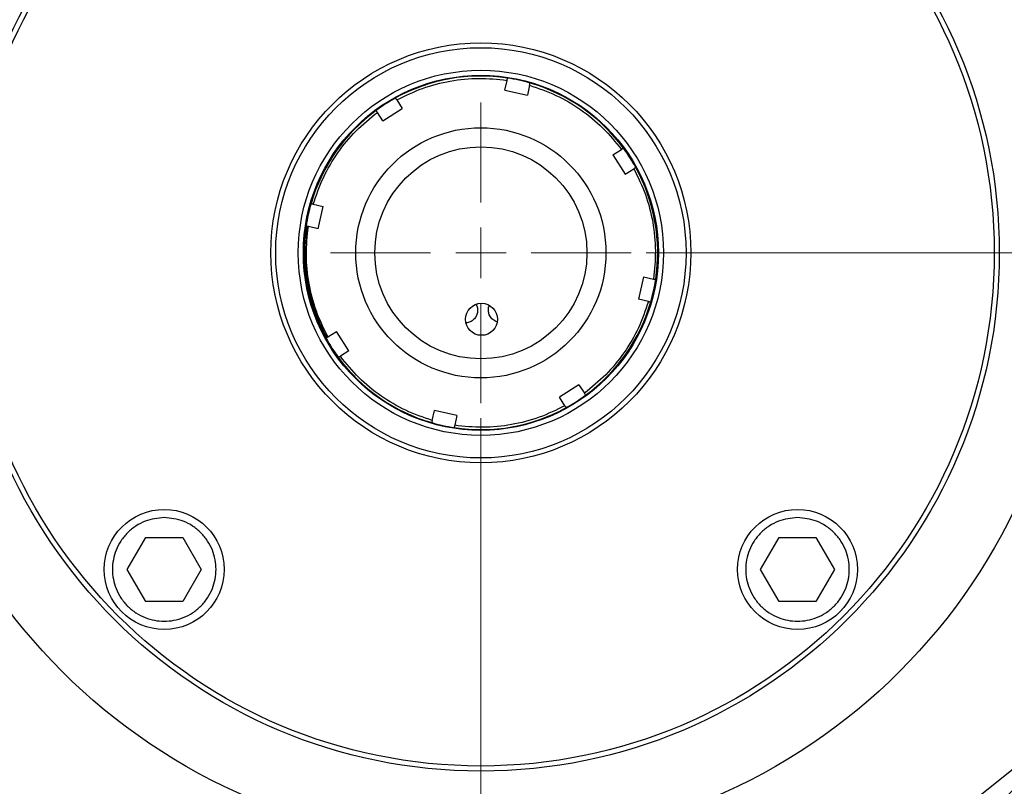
# Model space of a CAD drawing. Header units: inches. Extents: x 0.6 to 16.3, y 0.2 to 11.5.
# Tile 32 of 34: x 11.5 to 14.1, y 5.9 to 7.9. Entities that reach past the tile are written whole.
import ezdxf

# ---------------------------------------------------------------- set-up
doc = ezdxf.new("R2010")
doc.units = ezdxf.units.IN
doc.header["$MEASUREMENT"] = 0
doc.styles.add('SLDTEXTSTYLE0', font='TXT', dxfattribs={"width": 0.75})
doc.dimstyles.new('SLDDIMSTYLE0', dxfattribs={"dimtxt": 0.137795, "dimasz": 0.14, "dimexe": 0, "dimexo": 0.0625, "dimgap": 0.034449, "dimtad": 0, "dimtih": 1, "dimtoh": 1, "dimdec": 1, "dimlfac": 1.5, "dimrnd": 1e-09, "dimzin": 12, "dimdsep": 46, "dimtxsty": 'SLDTEXTSTYLE0', "dimblk1": 'CLOSED', "dimblk2": 'CLOSED', "dimsah": 1, "dimcen": 0.09, "dimadec": 0, "dimazin": 3, "dimtfac": 1, "dimtdec": 1, "dimtofl": 0, "dimtmove": 0, "dimatfit": 3, "dimldrblk": 'CLOSED', "dimfxl": 0, "dimfrac": 2, "dimtolj": 1, "dimtzin": 12, "dimarcsym": 0})
doc.dimstyles.new('SLDDIMSTYLE1', dxfattribs={"dimtxt": 0.137795, "dimasz": 0.14, "dimexe": 0, "dimexo": 0.0625, "dimgap": 0.034449, "dimtad": 0, "dimdec": 1, "dimlfac": 1.5, "dimrnd": 1e-09, "dimzin": 12, "dimdsep": 46, "dimtxsty": 'SLDTEXTSTYLE0', "dimblk1": 'CLOSED', "dimblk2": 'CLOSED', "dimsah": 1, "dimcen": 0.09, "dimadec": 0, "dimazin": 3, "dimtfac": 1, "dimtdec": 1, "dimtofl": 0, "dimtmove": 0, "dimatfit": 3, "dimldrblk": 'CLOSED', "dimfxl": 0, "dimfrac": 2, "dimtolj": 1, "dimtzin": 12, "dimarcsym": 0})
doc.dimstyles.new('SLDDIMSTYLE2', dxfattribs={"dimtxt": 0.137795, "dimasz": 0.14, "dimexe": 0, "dimexo": 0.0625, "dimgap": 0.034449, "dimtad": 0, "dimdec": 1, "dimlfac": 1.5, "dimrnd": 1e-09, "dimzin": 12, "dimdsep": 46, "dimtxsty": 'SLDTEXTSTYLE0', "dimblk1": 'CLOSED', "dimblk2": 'CLOSED', "dimsah": 1, "dimcen": 0.09, "dimadec": 0, "dimazin": 3, "dimtfac": 1, "dimtdec": 1, "dimtmove": 0, "dimatfit": 0, "dimldrblk": 'CLOSED', "dimfxl": 0, "dimfrac": 2, "dimtolj": 1, "dimtzin": 12, "dimarcsym": 0})

# ---------------------------------------------------------------- blocks, each defined once
blk = doc.blocks.new('_Closed')
at = {"color": 0, "linetype": 'ByBlock', "lineweight": -2}
for p, q in [((-1, 0.166667), (0, 0)), ((-1, 0.166667), (-1, -0.166667)), ((0, 0), (-1, -0.166667)), ((0, 0), (-1, 0))]:
    blk.add_line(p, q, dxfattribs=at)
blk = doc.blocks.new('_D')
at = {"color": 7, "linetype": 'Continuous', "lineweight": 0}
for p, q in [((13.3177, 9.3699), (15.8016, 9.3699)), ((15.7622, 9.3699), (15.7622, 8.6283)), ((15.6095, 8.6003), (15.5675, 8.6003)), ((15.5675, 8.6003), (15.5675, 8.3815)), ((15.915, 8.6003), (15.9569, 8.6003)), ((15.9569, 8.6003), (15.9569, 8.3815)), ((15.5675, 8.3815), (15.6095, 8.3815)), ((15.9569, 8.3815), (15.915, 8.3815)), ((15.7622, 4.5002), (15.7622, 8.1754)), ((13.9715, 4.5002), (15.8016, 4.5002))]:
    blk.add_line(p, q, dxfattribs=at)
at = {"color": 7, "linetype": 'Continuous', "lineweight": 18, "xscale": 0.14, "yscale": 0.14}
for p, rotation in [((15.7622, 9.3699), 90.0000000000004), ((15.7622, 4.5002), 270.0000000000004)]:
    blk.add_blockref('_Closed', p, dxfattribs=dict(at, rotation=rotation))
at = {"color": 7, "linetype": 'Continuous', "lineweight": 18, "char_height": 0.1378, "attachment_point": 1, "style": 'SLDTEXTSTYLE0'}
for s, insert in [('186', (15.6095, 8.5592)), ('7.3', (15.635, 8.353))]:
    blk.add_mtext(s, dxfattribs=dict(at, insert=insert))
blk = doc.blocks.new('_D_1')
at = {"color": 7, "linetype": 'Continuous', "lineweight": 0}
for p, q in [((14.7793, 7.1346), (14.7793, 3.2632)), ((11.8927, 4.7001), (11.8927, 3.2632)), ((13.5284, 3.5011), (13.4864, 3.5011)), ((13.4864, 3.5011), (13.4864, 3.2823)), ((13.8339, 3.5011), (13.8759, 3.5011)), ((13.8759, 3.5011), (13.8759, 3.2823)), ((11.8927, 3.3026), (13.3656, 3.3026)), ((14.7793, 3.3026), (13.9967, 3.3026)), ((13.4864, 3.2823), (13.5284, 3.2823)), ((13.8759, 3.2823), (13.8339, 3.2823))]:
    blk.add_line(p, q, dxfattribs=at)
at = {"color": 7, "linetype": 'Continuous', "lineweight": 18, "xscale": 0.14, "yscale": 0.14, "rotation": 180.0000000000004}
blk.add_blockref('_Closed', (11.8927, 3.3026), dxfattribs=at)
at = {"color": 7, "linetype": 'Continuous', "lineweight": 18, "xscale": 0.14, "yscale": 0.14}
blk.add_blockref('_Closed', (14.7793, 3.3026), dxfattribs=at)
at = {"color": 7, "linetype": 'Continuous', "lineweight": 18, "char_height": 0.1378, "attachment_point": 1, "style": 'SLDTEXTSTYLE0'}
for s, insert in [('110', (13.5284, 3.4599)), ('4.3', (13.5539, 3.2538))]:
    blk.add_mtext(s, dxfattribs=dict(at, insert=insert))
blk = doc.blocks.new('_D_2')
at = {"color": 7, "linetype": 'Continuous', "lineweight": 0}
for p, q in [((12.726, 6.8857), (12.726, 4.162)), ((11.8927, 4.7001), (11.8927, 4.162)), ((12.2268, 4.3998), (12.1849, 4.3998)), ((12.1849, 4.3998), (12.1849, 4.1811)), ((12.4305, 4.3998), (12.4725, 4.3998)), ((12.4725, 4.3998), (12.4725, 4.1811)), ((11.8927, 4.2014), (11.6427, 4.2014)), ((12.726, 4.2014), (12.976, 4.2014)), ((12.1849, 4.1811), (12.2268, 4.1811)), ((12.4725, 4.1811), (12.4305, 4.1811))]:
    blk.add_line(p, q, dxfattribs=at)
at = {"color": 7, "linetype": 'Continuous', "lineweight": 18, "xscale": 0.14, "yscale": 0.14}
blk.add_blockref('_Closed', (11.8927, 4.2014, -0.3299), dxfattribs=at)
at = {"color": 7, "linetype": 'Continuous', "lineweight": 18, "xscale": 0.14, "yscale": 0.14, "rotation": 180.0000000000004}
blk.add_blockref('_Closed', (12.726, 4.2014, -0.3299), dxfattribs=at)
at = {"color": 7, "linetype": 'Continuous', "lineweight": 18, "char_height": 0.1378, "attachment_point": 1, "style": 'SLDTEXTSTYLE0'}
for s, insert in [('32', (12.2268, 4.3587)), ('1.3', (12.2014, 4.1526))]:
    blk.add_mtext(s, dxfattribs=dict(at, insert=insert))
blk = doc.blocks.new('_D_4')
at = {"color": 7, "linetype": 'Continuous', "lineweight": 0}
for p, q in [((13.1569, 7.3166), (15.3865, 7.3166)), ((15.3471, 7.3166), (15.3471, 5.9841)), ((15.1944, 5.9561), (15.1524, 5.9561)), ((15.1524, 5.9561), (15.1524, 5.7374)), ((15.4998, 5.9561), (15.5418, 5.9561)), ((15.5418, 5.9561), (15.5418, 5.7374)), ((15.1524, 5.7374), (15.1944, 5.7374)), ((15.5418, 5.7374), (15.4998, 5.7374)), ((15.3471, 4.5002), (15.3471, 5.5312)), ((13.9715, 4.5002), (15.3865, 4.5002))]:
    blk.add_line(p, q, dxfattribs=at)
at = {"color": 7, "linetype": 'Continuous', "lineweight": 18, "xscale": 0.14, "yscale": 0.14}
for p, rotation in [((15.3471, 7.3166, -0.3299), 90.0000000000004), ((15.3471, 4.5002, -0.3299), 270.0000000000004)]:
    blk.add_blockref('_Closed', p, dxfattribs=dict(at, rotation=rotation))
at = {"color": 7, "linetype": 'Continuous', "lineweight": 18, "char_height": 0.1378, "attachment_point": 1, "style": 'SLDTEXTSTYLE0'}
for s, insert in [('107', (15.1944, 5.915)), ('4.2', (15.2198, 5.7089))]:
    blk.add_mtext(s, dxfattribs=dict(at, insert=insert))
blk = doc.blocks.new('SW_CENTERMARKSYMBOL_0')
at = {"color": 0, "linetype": 'Continuous', "lineweight": 18}
for p, q in [((0, 0.1312), (0, 0.3915)), ((0, 0), (0, 0.0656)), ((-0.1312, 0), (-0.3915, 0)), ((0, 0), (-0.0656, 0)), ((0, 0), (0, -0.0656)), ((0, 0), (0.0656, 0)), ((0.1312, 0), (0.3915, 0)), ((0, -0.1312), (0, -0.3915))]:
    blk.add_line(p, q, dxfattribs=at)

msp = doc.modelspace()

# ---------------------------------------------------------------- linework, layer by layer
at = {"color": 7, "linetype": 'Continuous', "lineweight": 25}
for p, q in [((12.7885, 7.7404), (12.7942, 7.7661)), ((12.8528, 7.7532), (12.8471, 7.7275)), ((12.7885, 7.7404), (12.8471, 7.7275)), ((12.5069, 7.715), (12.5211, 7.6928)), ((12.4705, 7.6605), (12.4564, 7.6827)), ((12.4705, 7.6605), (12.5211, 7.6928)), ((13.0699, 7.5721), (13.0921, 7.5862)), ((13.0699, 7.5721), (13.1022, 7.5215)), ((13.1022, 7.5215), (13.1244, 7.5357)), ((12.2894, 7.4434), (12.3151, 7.4377)), ((12.3022, 7.3791), (12.3151, 7.4377)), ((12.3022, 7.3791), (12.2765, 7.3848)), ((13.1498, 7.2541), (13.1369, 7.1955)), ((13.1498, 7.2541), (13.1755, 7.2484)), ((13.1626, 7.1898), (13.1369, 7.1955)), ((12.3276, 7.0975), (12.3498, 7.1117)), ((12.3821, 7.0612), (12.3498, 7.1117)), ((12.3821, 7.0612), (12.3599, 7.047)), ((12.9814, 6.9727), (12.9309, 6.9404)), ((12.9814, 6.9727), (12.9956, 6.9505)), ((12.9451, 6.9182), (12.9309, 6.9404)), ((12.5992, 6.88), (12.6049, 6.9057)), ((12.6635, 6.8928), (12.6049, 6.9057)), ((12.6635, 6.8928), (12.6578, 6.8671)), ((13.9233, 5.8206), (14.9304, 6.6266)), ((11.8048, 6.4916), (11.8529, 6.575)), ((11.8529, 6.575), (11.9492, 6.575)), ((11.9492, 6.575), (11.9973, 6.4916)), ((13.4547, 6.4916), (13.5028, 6.575)), ((13.5028, 6.575), (13.5991, 6.575)), ((13.5991, 6.575), (13.6472, 6.4916)), ((11.8529, 6.4083), (11.8048, 6.4916)), ((11.9973, 6.4916), (11.9492, 6.4083)), ((13.5028, 6.4083), (13.4547, 6.4916)), ((13.6472, 6.4916), (13.5991, 6.4083)), ((11.9492, 6.4083), (11.8529, 6.4083)), ((13.5991, 6.4083), (13.5028, 6.4083))]:
    msp.add_line(p, q, dxfattribs=at)
at = {"color": 7, "linetype": 'Continuous', "lineweight": 25, "flags": 128}
msp.add_lwpolyline([(12.2732, 7.3855), (12.2714, 7.3724), (12.268, 7.3126)], dxfattribs=at)
at = {"color": 7, "linetype": 'Continuous', "lineweight": 25}
for centre, radius in [((12.726, 7.3166), 1.5428), ((12.726, 7.3166), 1.3507), ((12.726, 7.3166), 1.3373), ((12.726, 7.3166), 0.5472), ((12.726, 7.3166), 0.5345), ((12.726, 7.3166), 0.4758), ((12.726, 7.3166), 0.4625), ((12.726, 7.3166), 0.3259), ((12.726, 7.3166), 0.2763), ((12.7275, 7.1433), 0.0417), ((11.901, 6.4916), 0.1563), ((13.551, 6.4916), 0.1563)]:
    msp.add_circle(centre, radius, dxfattribs=at)
for radius, start, end in [(0.4607, 81.324, 118.8562), (0.4607, 73.8562, 81.324), (0.4607, 36.324, 73.8562), (0.4607, 118.8562, 126.324), (0.4607, 126.324, 163.8562), (0.4607, 28.8562, 36.324), (0.4607, 351.324, 28.8562), (0.4607, 163.8562, 171.324), (0.4607, 171.324, 208.8562), (0.458, 180.5, 208.8148), (0.4607, 343.8562, 351.324), (0.4607, 306.324, 343.8562), (0.4607, 208.8562, 216.324), (0.4607, 216.324, 253.8562), (0.4607, 298.8562, 306.324), (0.4607, 261.324, 298.8562), (0.4607, 253.8562, 261.324), (2.0419, 304.4163, 325.5837)]:
    msp.add_arc((12.726, 7.3166), radius, start, end, dxfattribs=at)
at = {"color": 8, "linetype": 'Continuous', "lineweight": 25}
msp.add_arc((12.726, 7.3166), 1.9709, 217.2178, 322.2083, dxfattribs=at)
at = {"color": 7, "linetype": 'Continuous', "lineweight": 25}
for points, knots in [([(12.5069, 7.715), (12.529, 7.7259), (12.5735, 7.7477), (12.646, 7.766), (12.7204, 7.7738), (12.7697, 7.7687), (12.7942, 7.7661)], [0, 0, 0, 0, 0.248325, 0.5, 0.751675, 1, 1, 1, 1]), ([(12.7942, 7.7661), (12.7943, 7.7668), (12.7946, 7.7681), (12.795, 7.7699), (12.7953, 7.7712), (12.7955, 7.7719), (12.7955, 7.772), (12.7955, 7.772)], [0, 0, 0, 0, 0.215275, 0.430557, 0.645622, 0.860245, 1, 1, 1, 1]), ([(12.8528, 7.7532), (12.8529, 7.7539), (12.8532, 7.7552), (12.8536, 7.757), (12.8539, 7.7583), (12.8541, 7.759), (12.8541, 7.7591), (12.8541, 7.7591)], [0, 0, 0, 0, 0.215275, 0.430557, 0.645622, 0.860245, 1, 1, 1, 1]), ([(12.8528, 7.7532), (12.8761, 7.7453), (12.923, 7.7292), (12.9872, 7.6909), (13.0453, 7.6439), (13.0766, 7.6054), (13.0921, 7.5862)], [0, 0, 0, 0, 0.248325, 0.5, 0.751675, 1, 1, 1, 1]), ([(12.5069, 7.715), (12.5065, 7.7156), (12.5058, 7.7167), (12.5048, 7.7182), (12.5041, 7.7194), (12.5037, 7.72), (12.5037, 7.72), (12.5037, 7.7201)], [0, 0, 0, 0, 0.2152748, 0.4305572, 0.6456219, 0.860245, 1, 1, 1, 1]), ([(12.2894, 7.4434), (12.2973, 7.4667), (12.3134, 7.5136), (12.3517, 7.5778), (12.3987, 7.636), (12.4372, 7.6672), (12.4564, 7.6827)], [0, 0, 0, 0, 0.248325, 0.5, 0.751675, 1, 1, 1, 1]), ([(12.4564, 7.6827), (12.456, 7.6833), (12.4553, 7.6844), (12.4543, 7.6859), (12.4536, 7.6871), (12.4532, 7.6877), (12.4531, 7.6877), (12.4531, 7.6878)], [0, 0, 0, 0, 0.215275, 0.430557, 0.645622, 0.860245, 1, 1, 1, 1]), ([(13.0921, 7.5862), (13.0927, 7.5866), (13.0938, 7.5873), (13.0953, 7.5883), (13.0965, 7.589), (13.0971, 7.5894), (13.0971, 7.5895), (13.0971, 7.5895)], [0, 0, 0, 0, 0.215275, 0.430557, 0.645622, 0.860245, 1, 1, 1, 1]), ([(13.1295, 7.5389), (13.1294, 7.5389), (13.1293, 7.5388), (13.1284, 7.5383), (13.1271, 7.5374), (13.1257, 7.5365), (13.1248, 7.5359), (13.1244, 7.5357)], [0, 0, 0, 0, 0.21412, 0.428233, 0.64255, 0.8573, 1, 1, 1, 1]), ([(13.1244, 7.5357), (13.1352, 7.5136), (13.1571, 7.4691), (13.1754, 7.3966), (13.1832, 7.3222), (13.1781, 7.2729), (13.1755, 7.2484)], [0, 0, 0, 0, 0.2483252, 0.5, 0.7516748, 1, 1, 1, 1]), ([(12.2894, 7.4434), (12.2887, 7.4435), (12.2874, 7.4438), (12.2856, 7.4442), (12.2843, 7.4445), (12.2836, 7.4447), (12.2835, 7.4447), (12.2835, 7.4447)], [0, 0, 0, 0, 0.215275, 0.430557, 0.645622, 0.860245, 1, 1, 1, 1]), ([(12.2765, 7.3848), (12.2758, 7.3849), (12.2745, 7.3852), (12.2727, 7.3856), (12.2714, 7.3859), (12.2707, 7.3861), (12.2706, 7.3861), (12.2706, 7.3861)], [0, 0, 0, 0, 0.215275, 0.430557, 0.645622, 0.860245, 1, 1, 1, 1]), ([(12.3276, 7.0975), (12.3168, 7.1196), (12.2949, 7.1641), (12.2766, 7.2366), (12.2688, 7.311), (12.2739, 7.3603), (12.2765, 7.3848)], [0, 0, 0, 0, 0.248325, 0.5, 0.751675, 1, 1, 1, 1]), ([(13.1755, 7.2484), (13.1762, 7.2483), (13.1775, 7.248), (13.1793, 7.2476), (13.1806, 7.2473), (13.1813, 7.2471), (13.1814, 7.2471), (13.1814, 7.2471)], [0, 0, 0, 0, 0.215275, 0.430557, 0.645622, 0.860245, 1, 1, 1, 1]), ([(13.1626, 7.1898), (13.1547, 7.1665), (13.1386, 7.1196), (13.1003, 7.0554), (13.0533, 6.9973), (13.0148, 6.966), (12.9956, 6.9505)], [0, 0, 0, 0, 0.2483252, 0.5, 0.7516748, 1, 1, 1, 1]), ([(13.1626, 7.1898), (13.1633, 7.1897), (13.1646, 7.1894), (13.1664, 7.189), (13.1677, 7.1887), (13.1684, 7.1885), (13.1685, 7.1885), (13.1685, 7.1885)], [0, 0, 0, 0, 0.2152748, 0.4305572, 0.6456219, 0.860245, 1, 1, 1, 1]), ([(12.7132, 7.1818), (12.7134, 7.1815), (12.716, 7.1784), (12.7171, 7.1728), (12.7178, 7.1643), (12.7164, 7.1559), (12.7112, 7.1464), (12.7031, 7.1391), (12.6949, 7.1347), (12.6895, 7.1341), (12.6877, 7.134)], [0, 0, 0, 0, 0.017536, 0.188073, 0.248858, 0.41208, 0.575208, 0.741051, 0.916751, 1, 1, 1, 1]), ([(12.7682, 7.1364), (12.7642, 7.1382), (12.7565, 7.1417), (12.7488, 7.1517), (12.7459, 7.1605), (12.7453, 7.1689), (12.7457, 7.1746), (12.7477, 7.1781), (12.748, 7.1786)], [0, 0, 0, 0, 0.252435, 0.485476, 0.694268, 0.768688, 0.968525, 1, 1, 1, 1]), ([(12.3276, 7.0975), (12.327, 7.0972), (12.3259, 7.0964), (12.3244, 7.0955), (12.3232, 7.0947), (12.3226, 7.0943), (12.3226, 7.0943), (12.3225, 7.0943)], [0, 0, 0, 0, 0.2152748, 0.4305572, 0.6456219, 0.860245, 1, 1, 1, 1]), ([(12.3599, 7.047), (12.3593, 7.0466), (12.3582, 7.0459), (12.3567, 7.0449), (12.3555, 7.0442), (12.3549, 7.0438), (12.3549, 7.0437), (12.3548, 7.0437)], [0, 0, 0, 0, 0.2152748, 0.4305572, 0.6456219, 0.860245, 1, 1, 1, 1]), ([(12.5992, 6.88), (12.5759, 6.8879), (12.529, 6.904), (12.4648, 6.9423), (12.4066, 6.9893), (12.3754, 7.0278), (12.3599, 7.047)], [0, 0, 0, 0, 0.248325, 0.5, 0.751675, 1, 1, 1, 1]), ([(12.9956, 6.9505), (12.996, 6.9499), (12.9967, 6.9488), (12.9977, 6.9473), (12.9984, 6.9461), (12.9988, 6.9455), (12.9989, 6.9455), (12.9989, 6.9455)], [0, 0, 0, 0, 0.215275, 0.430557, 0.645622, 0.860245, 1, 1, 1, 1]), ([(12.9451, 6.9182), (12.923, 6.9074), (12.8785, 6.8855), (12.806, 6.8672), (12.7316, 6.8594), (12.6823, 6.8645), (12.6578, 6.8671)], [0, 0, 0, 0, 0.248325, 0.5, 0.751675, 1, 1, 1, 1]), ([(12.9451, 6.9182), (12.9454, 6.9176), (12.9462, 6.9165), (12.9471, 6.915), (12.9479, 6.9138), (12.9483, 6.9132), (12.9483, 6.9132), (12.9483, 6.9131)], [0, 0, 0, 0, 0.215275, 0.430557, 0.645622, 0.860245, 1, 1, 1, 1]), ([(12.5992, 6.88), (12.5991, 6.8793), (12.5988, 6.878), (12.5984, 6.8762), (12.5981, 6.8749), (12.5979, 6.8742), (12.5979, 6.8741), (12.5979, 6.8741)], [0, 0, 0, 0, 0.215275, 0.430557, 0.645622, 0.860245, 1, 1, 1, 1]), ([(12.6578, 6.8671), (12.6577, 6.8664), (12.6574, 6.8651), (12.657, 6.8633), (12.6567, 6.862), (12.6565, 6.8613), (12.6565, 6.8612), (12.6565, 6.8612)], [0, 0, 0, 0, 0.215275, 0.430557, 0.645622, 0.860245, 1, 1, 1, 1]), ([(11.901, 6.6266), (11.918, 6.6248), (11.9441, 6.6221), (11.9756, 6.6052), (11.9972, 6.5878), (12.0147, 6.5662), (12.031, 6.5348), (12.0393, 6.4916), (12.031, 6.4485), (12.0147, 6.4171), (11.9972, 6.3955), (11.9756, 6.378), (11.9441, 6.3617), (11.901, 6.3534), (11.8579, 6.3617), (11.8265, 6.378), (11.8049, 6.3955), (11.7874, 6.4171), (11.7711, 6.4485), (11.7628, 6.4916), (11.7711, 6.5348), (11.7874, 6.5662), (11.8049, 6.5878), (11.8265, 6.6052), (11.8579, 6.6221), (11.8841, 6.6248), (11.901, 6.6266)], [0, 0, 0, 0, 0.059864, 0.09209, 0.125, 0.15791, 0.190136, 0.25, 0.309864, 0.34209, 0.375, 0.40791, 0.440136, 0.5, 0.559864, 0.59209, 0.625, 0.65791, 0.690136, 0.75, 0.809864, 0.84209, 0.875, 0.90791, 0.940136, 1, 1, 1, 1]), ([(13.551, 6.6266), (13.5679, 6.6248), (13.5941, 6.6221), (13.6255, 6.6052), (13.6471, 6.5878), (13.6646, 6.5662), (13.6809, 6.5348), (13.6892, 6.4916), (13.6809, 6.4485), (13.6646, 6.4171), (13.6471, 6.3955), (13.6255, 6.378), (13.5941, 6.3617), (13.551, 6.3534), (13.5079, 6.3617), (13.4764, 6.378), (13.4548, 6.3955), (13.4373, 6.4171), (13.421, 6.4485), (13.4127, 6.4916), (13.421, 6.5348), (13.4373, 6.5662), (13.4548, 6.5878), (13.4764, 6.6052), (13.5079, 6.6221), (13.534, 6.6248), (13.551, 6.6266)], [0, 0, 0, 0, 0.059864, 0.09209, 0.125, 0.15791, 0.190136, 0.25, 0.309864, 0.34209, 0.375, 0.40791, 0.440136, 0.5, 0.559864, 0.59209, 0.625, 0.65791, 0.690136, 0.75, 0.809864, 0.84209, 0.875, 0.90791, 0.940136, 1, 1, 1, 1])]:
    msp.add_open_spline(points, degree=3, knots=knots, dxfattribs=at)

# ---------------------------------------------------------------- block references
at = {"color": 7, "linetype": 'Continuous', "lineweight": 0}
msp.add_blockref('SW_CENTERMARKSYMBOL_0', (12.726, 7.3166), dxfattribs=at)

# ---------------------------------------------------------------- dimensions: what is measured, and where the dimension line sits
at = {"color": 7, "linetype": 'Continuous', "lineweight": 18}
for base, p1, picture, middle in [((15.7622, 4.5002), (13.2783, 9.3699), '_D', (15.7622, 8.4018)), ((15.3471, 4.5002), (13.1175, 7.3166), '_D_4', (15.3471, 5.7577))]:
    dim = msp.add_linear_dim(base=base, p1=p1, p2=(13.9321, 4.5002), angle=90, dimstyle='SLDDIMSTYLE0', dxfattribs=at)
    dim.commit()
    dim.dimension.update_dxf_attribs({"geometry": picture, "text_midpoint": middle, "dimtype": 160})
for base, p1, p2, dimstyle, picture, middle in [((11.8927, 3.3026), (14.7793, 7.174), (11.8927, 4.7395), 'SLDDIMSTYLE1', '_D_1', (13.6812, 3.3026)), ((12.726, 4.2014), (11.8927, 4.7395), (12.726, 6.9251), 'SLDDIMSTYLE2', '_D_2', (12.3287, 4.2014))]:
    dim = msp.add_linear_dim(base=base, p1=p1, p2=p2, dimstyle=dimstyle, dxfattribs=at)
    dim.commit()
    dim.dimension.update_dxf_attribs({"geometry": picture, "text_midpoint": middle, "dimtype": 160})

doc.saveas('drawing.dxf')
